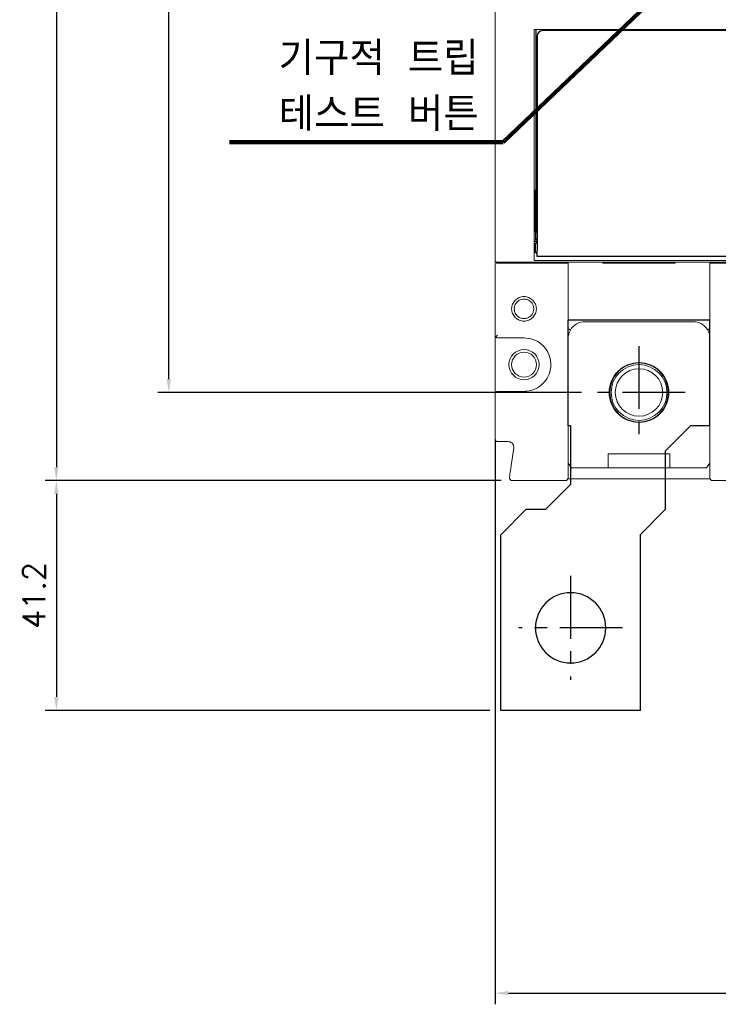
# Model space of a CAD drawing. Extents: x -402 to 2710, y -907 to 1754.
# Tile 9 of 16: x 298 to 423, y 1211 to 1387. Entities that reach past the tile are written whole.
import ezdxf

# ---------------------------------------------------------------- set-up
doc = ezdxf.new("R2010")
doc.units = 0
doc.header["$LTSCALE"] = 3
doc.header["$MEASUREMENT"] = 0
doc.linetypes.add('CENTER', pattern=[2, 1.25, -0.25, 0.25, -0.25])
doc.layers.get('0').update_dxf_attribs({"linetype": 'CONTINUOUS'})
doc.layers.get('Defpoints').update_dxf_attribs({"linetype": 'CONTINUOUS'})
for name, color, linetype in [('cen', 1, 'CENTER'), ('di', 3, 'CONTINUOUS'), ('dwg', 7, 'CONTINUOUS')]:
    doc.layers.add(name, color=color, linetype=linetype)
doc.styles.add('KIM', font='ROMANS.shx', dxfattribs={"height": 5, "bigfont": 'GSG1.shx'})
doc.styles.get("Standard").update_dxf_attribs({"font": 'romans.shx', "height": 4, "bigfont": 'ghs.shx'})
doc.dimstyles.get("Standard").update_dxf_attribs({"dimtxt": 0.18, "dimasz": 0.18, "dimexe": 0.18, "dimexo": 0.0625, "dimgap": 0.09, "dimtad": 0, "dimtih": 1, "dimtoh": 1, "dimdec": 4, "dimzin": 0, "dimdsep": 46, "dimtxsty": 'Standard', "dimcen": 0.09, "dimadec": 0, "dimazin": 0, "dimtfac": 1, "dimtdec": 4, "dimtofl": 0, "dimtmove": 0, "dimatfit": 3, "dimfxl": 0, "dimtolj": 1, "dimtzin": 0, "dimarcsym": 0})
doc.dimstyles.new('STANDARD$0', dxfattribs={"dimtxt": 5, "dimasz": 5, "dimexe": 1, "dimexo": 2, "dimgap": 2, "dimtad": 1, "dimdec": 4, "dimzin": 12, "dimdsep": 46, "dimtxsty": 'KIM', "dimcen": -1, "dimdle": 0.1, "dimadec": 0, "dimazin": 0, "dimtfac": 1, "dimtdec": 4, "dimtmove": 0, "dimatfit": 3, "dimfxl": 0, "dimtolj": 1, "dimtzin": 0, "dimarcsym": 0})

# ---------------------------------------------------------------- blocks, each defined once
blk = doc.blocks.new('fsadfsafas')
at = {"layer": 'cen', "ltscale": 3}
for p, q in [((614, 610.86), (614, 629.46)), ((623.3, 620.16), (604.7, 620.16)), ((626.25, 569.66), (626.25, 586.26)), ((634.55, 577.96), (617.95, 577.96))]:
    blk.add_line(p, q, dxfattribs=at)
at = {"layer": 'dwg'}
for p, q in [((626.5, 634.96), (601.5, 634.96)), ((601.5, 634.96), (601.5, 603.46)), ((626.5, 634.96), (626.5, 603.41)), ((601.5, 603.46), (606, 598.96)), ((626.5, 603.41), (630.95, 598.96)), ((609.5, 598.96), (606, 598.96)), ((609.5, 598.96), (614, 594.46)), ((630.95, 588.46), (630.95, 598.96)), ((614, 583.96), (614, 594.46)), ((635.45, 583.96), (630.95, 588.46)), ((614, 583.96), (613.55, 583.96)), ((613.55, 583.96), (613.55, 564.96)), ((638.95, 583.96), (635.45, 583.96)), ((638.95, 583.96), (638.95, 564.96)), ((638.95, 564.96), (613.55, 564.96))]:
    blk.add_line(p, q, dxfattribs=at)
for centre, radius in [((614, 620.16), 6.3), ((626.25, 577.96), 5.3)]:
    blk.add_circle(centre, radius, dxfattribs=at)
blk = doc.blocks.new('*D224')
at = {"layer": 'Defpoints', "color": 0}
for p in [(386.36, 1561.35), (304.67, 1304.75), (386.36, 1304.75)]:
    blk.add_point(p, dxfattribs=at)
at = {"layer": 'di'}
for p, q in [((384.36, 1561.35), (302.67, 1561.35)), ((304.67, 1558.95), (304.67, 1307.15)), ((384.36, 1304.75), (302.67, 1304.75))]:
    blk.add_line(p, q, dxfattribs=at)
for points in [[(304.27, 1558.95), (305.07, 1558.95), (304.67, 1561.35)], [(304.27, 1307.15), (305.07, 1307.15), (304.67, 1304.75)]]:
    blk.add_solid(points, dxfattribs=at)
at = {"layer": 'di', "insert": (300.67, 1433.05), "char_height": 4, "attachment_point": 5, "rotation": 90}
blk.add_mtext('\\A1;257', dxfattribs=at)
blk = doc.blocks.new('*D225')
at = {"layer": 'Defpoints', "color": 0}
for p in [(324.83, 1545.55), (400.78, 1545.55), (400.78, 1320.55)]:
    blk.add_point(p, dxfattribs=at)
at = {"layer": 'di'}
for p, q in [((398.78, 1545.55), (322.83, 1545.55)), ((324.83, 1322.95), (324.83, 1543.15)), ((398.78, 1320.55), (322.83, 1320.55))]:
    blk.add_line(p, q, dxfattribs=at)
for points in [[(324.43, 1543.15), (325.23, 1543.15), (324.83, 1545.55)], [(324.43, 1322.95), (325.23, 1322.95), (324.83, 1320.55)]]:
    blk.add_solid(points, dxfattribs=at)
at = {"layer": 'di', "insert": (320.83, 1433.05), "char_height": 4, "attachment_point": 5, "rotation": 90}
blk.add_mtext('\\A1;225', dxfattribs=at)
blk = doc.blocks.new('*D226')
at = {"layer": 'Defpoints', "color": 0}
for p in [(304.67, 1304.75), (304.67, 1263.55), (384.33, 1263.55)]:
    blk.add_point(p, dxfattribs=at)
at = {"layer": 'di'}
for p, q in [((304.67, 1302.35), (304.67, 1265.95)), ((382.33, 1263.55), (302.67, 1263.55))]:
    blk.add_line(p, q, dxfattribs=at)
for points in [[(304.27, 1302.35), (305.07, 1302.35), (304.67, 1304.75)], [(304.27, 1265.95), (305.07, 1265.95), (304.67, 1263.55)]]:
    blk.add_solid(points, dxfattribs=at)
at = {"layer": 'di', "insert": (300.67, 1284.15), "char_height": 4, "attachment_point": 5, "rotation": 90}
blk.add_mtext('\\A1;41.2', dxfattribs=at)
blk = doc.blocks.new('*D175')
at = {"layer": 'Defpoints', "color": 0}
for p in [(383.28, 1314.14), (566.88, 1314.14), (566.88, 1212.84)]:
    blk.add_point(p, dxfattribs=at)
at = {"layer": 'di'}
for p, q in [((383.28, 1312.14), (383.28, 1210.84)), ((566.88, 1312.14), (566.88, 1210.84)), ((385.68, 1212.84), (564.48, 1212.84))]:
    blk.add_line(p, q, dxfattribs=at)
for points in [[(385.68, 1213.24), (385.68, 1212.44), (383.28, 1212.84)], [(564.48, 1213.24), (564.48, 1212.44), (566.88, 1212.84)]]:
    blk.add_solid(points, dxfattribs=at)
at = {"layer": 'di', "insert": (475.08, 1216.84), "char_height": 4, "attachment_point": 5}
blk.add_mtext('\\A1;184', dxfattribs=at)

msp = doc.modelspace()

# ---------------------------------------------------------------- linework, layer by layer
at = {"color": 7, "linetype": 'Continuous', "lineweight": 15}
for p, q in [((383.282, 1344.514), (383.282, 1521.584)), ((487.082, 1385.649), (390.282, 1385.649)), ((390.282, 1385.649), (390.282, 1344.732)), ((383.282, 1344.25), (383.282, 1344.514)), ((383.282, 1330.849), (383.282, 1344.25)), ((383.563, 1343.95), (383.563, 1343.749)), ((383.563, 1343.749), (383.731, 1343.749)), ((383.582, 1343.949), (403.082, 1343.949)), ((396.382, 1343.749), (383.731, 1343.749)), ((390.282, 1344.732), (390.282, 1344.433)), ((390.282, 1344.433), (390.282, 1344.214)), ((390.282, 1344.214), (515.882, 1344.214)), ((396.382, 1343.749), (396.382, 1332.052)), ((402.582, 1343.949), (402.582, 1343.749)), ((402.582, 1343.749), (415.582, 1343.749)), ((415.082, 1343.949), (403.082, 1343.949)), ((403.082, 1343.749), (403.082, 1343.949)), ((415.082, 1343.949), (447.082, 1343.949)), ((415.082, 1343.749), (415.082, 1343.949)), ((415.582, 1343.749), (415.582, 1343.949)), ((421.782, 1343.749), (421.782, 1332.052)), ((440.382, 1343.749), (421.782, 1343.749)), ((418.782, 1333.249), (399.382, 1333.249)), ((383.282, 1320.249), (383.282, 1330.849)), ((388.482, 1330.349), (383.782, 1330.349)), ((396.382, 1330.249), (396.382, 1307.749)), ((421.782, 1307.749), (421.782, 1330.249)), ((383.782, 1320.749), (388.482, 1320.749)), ((383.282, 1312.249), (383.282, 1320.249)), ((385.629, 1311.749), (383.782, 1311.749)), ((386.221, 1307.82), (386.619, 1310.608)), ((414.582, 1309.549), (403.582, 1309.549)), ((403.582, 1309.549), (403.582, 1307.049)), ((414.582, 1307.049), (414.582, 1309.549)), ((396.382, 1307.899), (396.982, 1307.049)), ((396.982, 1307.049), (403.582, 1307.049)), ((403.582, 1307.049), (414.582, 1307.049)), ((414.582, 1307.049), (421.182, 1307.049)), ((421.182, 1307.049), (421.782, 1307.899)), ((396.34, 1305.049), (421.824, 1305.049)), ((395.882, 1304.749), (386.358, 1304.749)), ((428.005, 1304.749), (422.282, 1304.749))]:
    msp.add_line(p, q, dxfattribs=at)
for p, q in [((390.582, 1385.649), (390.582, 1349.349)), ((390.832, 1384.449), (390.832, 1345.949)), ((488.082, 1385.449), (391.832, 1385.449)), ((390.382, 1356.749), (390.282, 1356.749)), ((390.382, 1356.749), (390.382, 1349.449)), ((390.582, 1356.749), (390.382, 1356.749)), ((390.382, 1349.449), (390.582, 1349.449)), ((390.582, 1349.349), (390.832, 1349.349)), ((390.582, 1348.049), (390.582, 1349.349)), ((390.282, 1347.949), (390.832, 1347.949)), ((390.282, 1347.649), (390.832, 1347.649)), ((390.532, 1347.199), (390.282, 1347.199)), ((390.832, 1347.499), (390.532, 1347.199)), ((390.532, 1345.699), (390.532, 1347.199)), ((390.832, 1348.049), (390.582, 1348.049)), ((390.282, 1345.699), (390.532, 1345.699)), ((390.532, 1345.699), (390.832, 1345.399)), ((390.832, 1344.949), (390.832, 1345.949)), ((515.332, 1344.949), (390.832, 1344.949))]:
    msp.add_line(p, q)
for centre, radius in [((388.482, 1325.549), 2.7), ((388.482, 1325.549), 2.225), ((409.082, 1320.549), 5.35), ((409.082, 1320.549), 5), ((409.082, 1320.549), 4.25)]:
    msp.add_circle(centre, radius, dxfattribs=at)
msp.add_arc((391.832, 1384.449), 1, 90, 180)
for centre, radius, start, end in [((399.382, 1330.249), 3, 90, 149.88045), ((418.782, 1330.249), 3, 29.73773, 90), ((383.782, 1330.849), 0.5, 180, 222.0016), ((383.782, 1320.249), 0.5, 90, 180), ((383.782, 1312.249), 0.5, 180, 270), ((386.358, 1305.249), 0.5, 171.8699, 270), ((395.882, 1305.249), 0.5, 270, 0), ((422.282, 1305.249), 0.5, 180, 270)]:
    msp.add_arc(centre, radius, start, end, dxfattribs=at)
msp.add_ellipse((383.582, 1344.25), major_axis=(0, -0.301), ratio=0.9982744, start_param=4.712389, end_param=6.2831853, dxfattribs=at)
for points, knots in [([(390.684, 1335.549), (390.65, 1335.262), (390.581, 1334.688), (390.072, 1333.954), (389.338, 1333.471), (388.47, 1333.295), (387.604, 1333.471), (386.866, 1333.954), (386.378, 1334.688), (386.199, 1335.551), (386.377, 1336.413), (386.867, 1337.145), (387.605, 1337.627), (388.471, 1337.803), (389.339, 1337.627), (390.073, 1337.144), (390.581, 1336.41), (390.65, 1335.836), (390.684, 1335.549)], [0, 0, 0, 0, 0.0622509, 0.1246642, 0.1872852, 0.2500195, 0.3127171, 0.3752583, 0.4377334, 0.5001498, 0.5624037, 0.6247434, 0.6873254, 0.7500656, 0.8128154, 0.8754125, 0.9377774, 1, 1, 1, 1]), ([(390.232, 1335.549), (390.214, 1335.74), (390.18, 1336.1), (389.937, 1336.557), (389.638, 1336.885), (389.256, 1337.142), (388.863, 1337.275), (388.415, 1337.313), (388.02, 1337.257), (387.596, 1337.08), (387.256, 1336.824), (386.999, 1336.502), (386.793, 1336.092), (386.693, 1335.55), (386.792, 1335.008), (386.998, 1334.597), (387.256, 1334.275), (387.596, 1334.018), (387.959, 1333.867), (388.221, 1333.815), (388.385, 1333.801), (388.55, 1333.797), (388.862, 1333.823), (389.256, 1333.957), (389.638, 1334.214), (389.938, 1334.542), (390.18, 1334.998), (390.214, 1335.358), (390.232, 1335.549)], [0, 0, 0, 0, 0.0520031, 0.098106, 0.1382923, 0.1725474, 0.2230612, 0.2498709, 0.2950012, 0.3306361, 0.3749161, 0.4099539, 0.4424812, 0.4997753, 0.5572452, 0.589853, 0.6249652, 0.6692888, 0.7049225, 0.731842, 0.7420315, 0.7500331, 0.7769035, 0.8274525, 0.8617162, 0.9019055, 0.9480054, 1, 1, 1, 1]), ([(396.402, 1331.994), (396.399, 1331.996), (396.393, 1332.001), (396.385, 1332.017), (396.382, 1332.034), (396.382, 1332.048), (396.382, 1332.052)], [0, 0, 0, 0, 0.169075, 0.3856401, 0.790573, 1, 1, 1, 1]), ([(396.787, 1331.755), (396.699, 1331.585), (396.457, 1331.117), (396.411, 1330.587), (396.382, 1330.249)], [0, 0, 0, 0, 0.3622564, 1, 1, 1, 1]), ([(396.787, 1331.755), (396.787, 1331.755), (396.787, 1331.755), (396.783, 1331.76), (396.752, 1331.782), (396.666, 1331.836), (396.546, 1331.909), (396.45, 1331.966), (396.402, 1331.994)], [0, 0, 0, 0, 0.02403069, 0.08629883, 0.31481648, 0.54323726, 0.77161499, 1, 1, 1, 1]), ([(421.387, 1331.737), (421.387, 1331.738), (421.387, 1331.738), (421.389, 1331.743), (421.414, 1331.762), (421.494, 1331.814), (421.61, 1331.885), (421.705, 1331.941), (421.753, 1331.969)], [0, 0, 0, 0, 0.0208293, 0.0606006, 0.2956434, 0.5304834, 0.765239, 1, 1, 1, 1]), ([(421.782, 1330.249), (421.753, 1330.586), (421.708, 1331.109), (421.471, 1331.572), (421.387, 1331.737)], [0, 0, 0, 0, 0.6425403, 1, 1, 1, 1]), ([(421.782, 1332.052), (421.782, 1332.041), (421.781, 1332.02), (421.774, 1331.994), (421.764, 1331.976), (421.756, 1331.971), (421.753, 1331.969)], [0, 0, 0, 0, 0.3461566, 0.6945031, 0.8685532, 1, 1, 1, 1]), ([(383.731, 1330.849), (383.73, 1330.848), (383.673, 1330.791), (383.556, 1330.673), (383.46, 1330.568), (383.41, 1330.515)], [0, 0, 0, 0, 0.0090414, 0.4889658, 1, 1, 1, 1]), ([(383.41, 1330.515), (383.425, 1330.5), (383.488, 1330.435), (383.613, 1330.368), (383.727, 1330.349), (383.781, 1330.349), (383.782, 1330.349)], [0, 0, 0, 0, 0.1361647, 0.5958986, 0.9916285, 1, 1, 1, 1]), ([(388.482, 1320.749), (388.656, 1320.755), (389.368, 1320.779), (390.596, 1321.14), (391.935, 1322.084), (392.886, 1323.421), (393.342, 1324.997), (393.252, 1326.636), (392.623, 1328.155), (391.53, 1329.368), (390.096, 1330.191), (389.02, 1330.296), (388.482, 1330.349)], [0, 0, 0, 0, 0.0349024, 0.1422143, 0.2496427, 0.3568778, 0.4640095, 0.5713241, 0.6787557, 0.7859581, 0.8929776, 1, 1, 1, 1]), ([(386.619, 1310.608), (386.624, 1310.721), (386.634, 1310.946), (386.506, 1311.267), (386.287, 1311.526), (385.984, 1311.712), (385.75, 1311.736), (385.629, 1311.749)], [0, 0, 0, 0, 0.1964578, 0.3929418, 0.5895562, 0.7864792, 1, 1, 1, 1]), ([(385.863, 1305.32), (385.867, 1305.348), (385.875, 1305.403), (385.936, 1305.832), (386.027, 1306.464), (386.127, 1307.168), (386.194, 1307.635), (386.221, 1307.82)], [0, 0, 0, 0, 0.21319, 0.426312, 0.6411463, 0.8579436, 1, 1, 1, 1]), ([(396.382, 1307.749), (396.382, 1307.469), (396.382, 1306.909), (396.382, 1306.163), (396.382, 1305.597), (396.382, 1305.293), (396.382, 1305.262), (396.382, 1305.249)], [0, 0, 0, 0, 0.2132631, 0.4265164, 0.6402512, 0.855049, 1, 1, 1, 1]), ([(421.782, 1305.249), (421.782, 1305.277), (421.782, 1305.333), (421.782, 1305.772), (421.782, 1306.417), (421.782, 1307.118), (421.782, 1307.574), (421.782, 1307.749)], [0, 0, 0, 0, 0.2178733, 0.4357928, 0.6524138, 0.8666267, 1, 1, 1, 1])]:
    msp.add_open_spline(points, degree=3, knots=knots, dxfattribs=at)

# ---------------------------------------------------------------- block references
at = {"layer": 'di', "xscale": -1, "rotation": 180}
msp.add_blockref('fsadfsafas', (-217.172, 1898.507), dxfattribs=at)

# ---------------------------------------------------------------- texts
at = {"layer": 'di', "insert": (380.355, 1367.46), "char_height": 6, "attachment_point": 9}
msp.add_mtext('기구적 트립 \\P테스트 버튼', dxfattribs=at)

# ---------------------------------------------------------------- dimensions: what is measured, and where the dimension line sits
at = {"layer": 'di'}
dim = msp.add_linear_dim(base=(304.67, 1304.749), p1=(386.358, 1561.349), p2=(386.358, 1304.749), angle=90, text='257', dimstyle='STANDARD$0', override={"dimtxt": 4, "dimasz": 2.4, "dimexe": 2, "dimdec": 2, "dimzin": 8, "dimtxsty": 'Standard', "dimcen": 0, "dimdle": 0, "dimclrd": 256, "dimclre": 256, "dimclrt": 256, "dimadec": 2, "dimazin": 2, "dimtfac": 0.6, "dimtdec": 2, "dimtzin": 8, "dimlwd": 65535, "dimlwe": 65535}, dxfattribs=at)
dim.commit()
dim.dimension.update_dxf_attribs({"geometry": '*D224', "text_midpoint": (304.67, 1433.049), "dimtype": 160})
dim = msp.add_linear_dim(base=(324.833, 1545.549), p1=(400.782, 1320.549), p2=(400.782, 1545.549), angle=90, dimstyle='STANDARD$0', override={"dimtxt": 4, "dimasz": 2.4, "dimexe": 2, "dimdec": 2, "dimzin": 8, "dimtxsty": 'Standard', "dimcen": 0, "dimdle": 0, "dimclrd": 256, "dimclre": 256, "dimclrt": 256, "dimadec": 2, "dimazin": 2, "dimtfac": 0.6, "dimtdec": 2, "dimtzin": 8, "dimlwd": 65535, "dimlwe": 65535}, dxfattribs=at)
dim.commit()
dim.dimension.update_dxf_attribs({"geometry": '*D225', "text_midpoint": (324.833, 1433.049), "dimtype": 160})
dim = msp.add_linear_dim(base=(566.882, 1212.84), p1=(383.282, 1314.143), p2=(566.882, 1314.143), text='184', dimstyle='STANDARD$0', override={"dimtxt": 4, "dimasz": 2.4, "dimexe": 2, "dimdec": 2, "dimzin": 8, "dimtxsty": 'Standard', "dimcen": 0, "dimdle": 0, "dimclrd": 256, "dimclre": 256, "dimclrt": 256, "dimadec": 2, "dimazin": 2, "dimtfac": 0.6, "dimtdec": 2, "dimtzin": 8, "dimlwd": 65535, "dimlwe": 65535}, dxfattribs=at)
dim.commit()
dim.dimension.update_dxf_attribs({"geometry": '*D175', "text_midpoint": (475.082, 1216.84)})
dim = msp.add_linear_dim(base=(304.67, 1263.549), p1=(304.67, 1304.749), p2=(384.332, 1263.549), angle=90, dimstyle='STANDARD$0', override={"dimtxt": 4, "dimasz": 2.4, "dimexe": 2, "dimdec": 2, "dimzin": 8, "dimtxsty": 'Standard', "dimcen": 0, "dimdle": 0, "dimclrd": 256, "dimclre": 256, "dimclrt": 256, "dimadec": 2, "dimazin": 2, "dimtfac": 0.6, "dimtdec": 2, "dimtzin": 8, "dimlwd": 65535, "dimlwe": 65535}, dxfattribs=at)
dim.commit()
dim.dimension.update_dxf_attribs({"geometry": '*D226', "text_midpoint": (300.67, 1284.149)})

# ---------------------------------------------------------------- leaders
at = {"layer": 'di', "annotation_type": 0, "has_hookline": 1, "hookline_direction": 1, "text_width": 44.667}
msp.add_leader([(423.082, 1402.049), (384.755, 1365.46), (382.355, 1365.46)], dimstyle='Standard', override={"dimtxt": 4, "dimasz": 2.4, "dimexe": 2, "dimexo": 2, "dimgap": 2, "dimtad": 1, "dimtih": 0, "dimtoh": 0, "dimdec": 2, "dimzin": 8, "dimcen": 0, "dimclrd": 256, "dimclre": 256, "dimclrt": 256, "dimadec": 2, "dimazin": 2, "dimtfac": 0.6, "dimtdec": 2, "dimtofl": 1, "dimtzin": 8, "dimlwd": 65535, "dimlwe": 65535}, dxfattribs=at)

doc.saveas('drawing.dxf')
